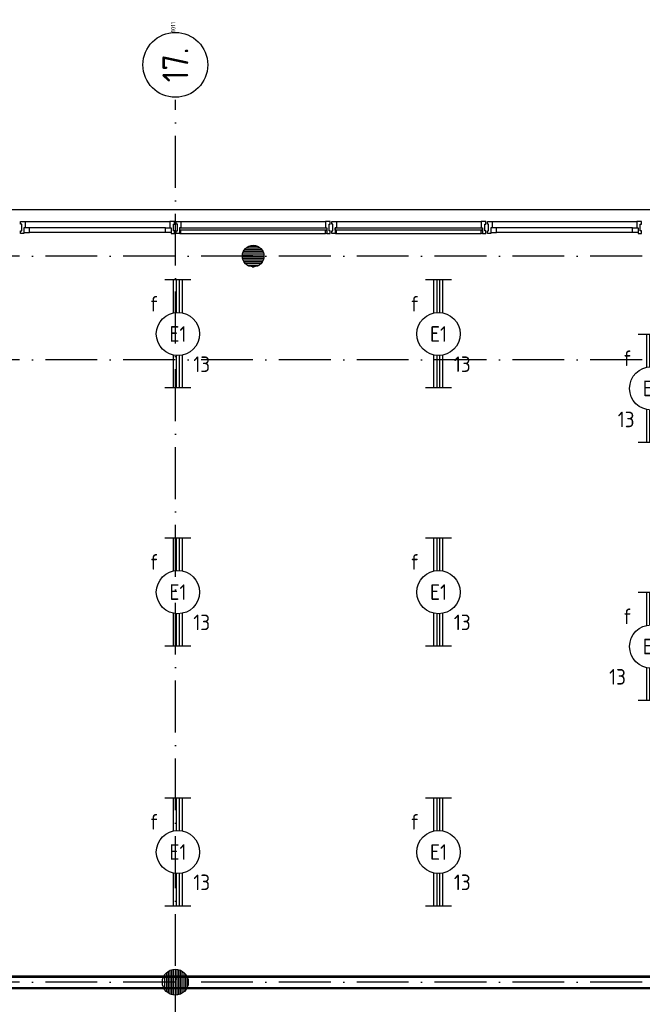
# Model space of a CAD drawing. Header units: millimetres. Extents: x 84333 to 240712, y -2244 to 84291.
# Tile 9 of 87: x 103918 to 111118, y 66521 to 77910. Entities that reach past the tile are written whole.
import ezdxf
from ezdxf.enums import TextEntityAlignment as Align

# ---------------------------------------------------------------- set-up
doc = ezdxf.new("R2010")
doc.units = ezdxf.units.MM
doc.header["$LTSCALE"] = 100
doc.linetypes.add('DASHDOT', pattern=[9, 6, -1.5, 0, -1.5])
doc.layers.get('0').update_dxf_attribs({"linetype": 'CONTINUOUS'})
for name, color, linetype in [('AFDELING', 4, 'CONTINUOUS'), ('AL$7----_STRAMIEN', 1, 'DASHDOT'), ('AL21----_BUITENWAND', 4, 'CONTINUOUS'), ('AL22----_BINNENWAND', 7, 'CONTINUOUS'), ('AL28----_KONSTRUKTIE', 3, 'CONTINUOUS'), ('AL31----_BUITENKOZ', 7, 'CONTINUOUS'), ('ALN-----_BLOCKNAAM', 2, 'CONTINUOUS'), ('ALXAA---_GEWBETON', 12, 'CONTINUOUS'), ('ALXOU---_GLAS', 7, 'CONTINUOUS'), ('EB63101-_ATTRIB', 2, 'CONTINUOUS'), ('EL63101-_LICHT-ARM', 3, 'CONTINUOUS'), ('EL6441--_DATACOM', 3, 'CONTINUOUS')]:
    doc.layers.add(name, color=color, linetype=linetype)
doc.styles.add('1_8', font='ISO', dxfattribs={"height": 1.8})
doc.styles.add('NORATT', font='isocp.shx')
doc.styles.get("Standard").update_dxf_attribs({"font": 'iso.shx'})
doc.styles.add('TECHNIC', font='technic_.ttf')

# ---------------------------------------------------------------- blocks, each defined once
blk = doc.blocks.new('EJ3T20')
at = {"color": 0}
for p, q in [((-6.25, -1.5), (-6.25, 1.5)), ((6.25, -1.5), (6.25, 1.5)), ((-6.25, 0.52), (-2.44, 0.52)), ((-6.25, 0.17), (-2.49, 0.17)), ((2.44, 0.52), (6.25, 0.52)), ((2.49, 0.17), (6.25, 0.17)), ((-6.25, -0.17), (-2.49, -0.17)), ((-6.25, -0.52), (-2.44, -0.52)), ((2.44, -0.52), (6.25, -0.52)), ((2.49, -0.17), (6.25, -0.17))]:
    blk.add_line(p, q, dxfattribs=at)
blk.add_circle((0, 0), 2.5, dxfattribs=at)
at = {"color": 0, "style": '1_8'}
for tag, flags, p in [('SCHAK', 8, (3.5, 2.75)), ('A_CODE', 8, (0, 0)), ('GROEP', 8, (-3.5, -2.75)), ('KAST', 9, (3.5, -2.75))]:
    blk.add_attdef(tag, text='', height=1.8, dxfattribs=dict(at, flags=flags)).set_placement(p, align=Align.MIDDLE)
blk = doc.blocks.new('1011')
at = {"layer": 'AL$7----_STRAMIEN', "color": 7, "linetype": 'Continuous'}
blk.add_circle((-750, 0), 750, dxfattribs=at)
at = {"layer": 'AL$7----_STRAMIEN', "color": 3, "linetype": 'Continuous'}
blk.add_attdef('STR-NAAM', text='', height=600, rotation=360, dxfattribs=at).set_placement((-750, 0), align=Align.MIDDLE)
at = {"layer": 'ALN-----_BLOCKNAAM', "linetype": 'Continuous'}
blk.add_text('1011', height=100, dxfattribs=at).set_placement((0, 0))
blk = doc.blocks.new('A$C13e6995e')
at = {"layer": 'AL$7----_STRAMIEN', "color": 1}
for p, q in [((21385, 50307), (21385, 79228)), ((46585, 77420), (9657, 77420)), ((46585, 76220), (9657, 76220)), ((46585, 69020), (9657, 69020))]:
    blk.add_line(p, q, dxfattribs=at)
at = {"layer": 'AL21----_BUITENWAND', "color": 8}
blk.add_line((13645, 77960), (47125, 77960), dxfattribs=at)
at = {"layer": 'AL22----_BINNENWAND', "color": 8}
for p, q in [((15278, 69095), (28510, 69095)), ((28510, 68945), (15278, 68945))]:
    blk.add_line(p, q, dxfattribs=at)
at = {"layer": 'AL22----_BINNENWAND', "color": 8, "linetype": 'Continuous'}
for p, q in [((15278, 69080), (28510, 69080)), ((15278, 68960), (28510, 68960))]:
    blk.add_line(p, q, dxfattribs=at)
at = {"layer": 'AL28----_KONSTRUKTIE', "color": 8}
for centre, radius in [((22285, 77420), 125), ((21385, 69020), 150)]:
    blk.add_circle(centre, radius, dxfattribs=at)
at = {"layer": 'AL31----_BUITENKOZ', "color": 8, "linetype": 'Continuous'}
for p, q in [((19594, 77813), (19594, 77819)), ((19594, 77819), (19613, 77819)), ((19594, 77800), (19594, 77813)), ((19594, 77790), (19594, 77800)), ((19594, 77800), (19594, 77800)), ((19613, 77819), (19650, 77819)), ((19650, 77819), (19650, 77812)), ((19650, 77812), (19650, 77808)), ((19650, 77808), (19650, 77800)), ((19650, 77800), (19650, 77747)), ((21357, 77819), (21320, 77819)), ((21320, 77819), (21320, 77812)), ((21320, 77812), (21320, 77808)), ((21320, 77808), (21320, 77800)), ((21320, 77800), (21320, 77747)), ((21376, 77819), (21357, 77819)), ((21376, 77813), (21376, 77819)), ((21376, 77799), (21376, 77813)), ((21376, 77790), (21376, 77799)), ((21376, 77799), (21376, 77799)), ((21394, 77813), (21394, 77819)), ((21394, 77819), (21413, 77819)), ((21394, 77800), (21394, 77813)), ((21394, 77790), (21394, 77800)), ((21394, 77800), (21394, 77800)), ((21413, 77819), (21450, 77819)), ((21450, 77819), (21450, 77812)), ((21450, 77812), (21450, 77808)), ((21450, 77808), (21450, 77800)), ((21450, 77800), (21450, 77747)), ((23157, 77819), (23120, 77819)), ((23120, 77819), (23120, 77812)), ((23120, 77812), (23120, 77808)), ((23120, 77808), (23120, 77800)), ((23120, 77800), (23120, 77747)), ((23176, 77819), (23157, 77819)), ((23176, 77813), (23176, 77819)), ((23176, 77799), (23176, 77813)), ((23176, 77790), (23176, 77799)), ((23176, 77799), (23176, 77799)), ((23194, 77813), (23194, 77819)), ((23194, 77819), (23213, 77819)), ((23194, 77800), (23194, 77813)), ((23194, 77790), (23194, 77800)), ((23194, 77800), (23194, 77800)), ((23213, 77819), (23250, 77819)), ((23250, 77819), (23250, 77812)), ((23250, 77812), (23250, 77808)), ((23250, 77808), (23250, 77800)), ((23250, 77800), (23250, 77747)), ((24957, 77819), (24920, 77819)), ((24920, 77819), (24920, 77812)), ((24920, 77812), (24920, 77808)), ((24920, 77808), (24920, 77800)), ((24920, 77800), (24920, 77747)), ((24976, 77819), (24957, 77819)), ((24976, 77813), (24976, 77819)), ((24976, 77799), (24976, 77813)), ((24976, 77790), (24976, 77799)), ((24976, 77799), (24976, 77799)), ((24994, 77813), (24994, 77819)), ((24994, 77819), (25013, 77819)), ((24994, 77800), (24994, 77813)), ((24994, 77790), (24994, 77800)), ((24994, 77800), (24994, 77800)), ((25013, 77819), (25050, 77819)), ((25050, 77819), (25050, 77812)), ((25050, 77812), (25050, 77808)), ((25050, 77808), (25050, 77800)), ((25050, 77800), (25050, 77747)), ((26757, 77819), (26720, 77819)), ((26720, 77819), (26720, 77812)), ((26720, 77812), (26720, 77808)), ((26720, 77808), (26720, 77800)), ((26720, 77800), (26720, 77747)), ((26776, 77819), (26757, 77819)), ((26776, 77813), (26776, 77819)), ((26776, 77799), (26776, 77813)), ((26776, 77790), (26776, 77799)), ((26776, 77799), (26776, 77799)), ((19608, 77790), (19594, 77790)), ((19594, 77700), (19594, 77710)), ((19594, 77710), (19608, 77710)), ((19594, 77686), (19594, 77700)), ((19594, 77700), (19594, 77700)), ((19594, 77680), (19594, 77686)), ((19633, 77680), (19594, 77680)), ((19608, 77710), (19608, 77790)), ((19650, 77747), (19633, 77747)), ((19633, 77747), (19633, 77680)), ((19633, 77747), (19633, 77693)), ((19700, 77747), (19633, 77747)), ((19633, 77693), (19700, 77693)), ((19700, 77693), (19700, 77747)), ((21270, 77693), (21270, 77747)), ((21270, 77747), (21337, 77747)), ((21337, 77693), (21270, 77693)), ((21320, 77747), (21337, 77747)), ((21337, 77747), (21337, 77680)), ((21337, 77747), (21337, 77693)), ((21337, 77680), (21376, 77680)), ((21362, 77710), (21362, 77790)), ((21362, 77790), (21376, 77790)), ((21376, 77710), (21362, 77710)), ((21376, 77700), (21376, 77710)), ((21376, 77686), (21376, 77700)), ((21376, 77700), (21376, 77700)), ((21376, 77680), (21376, 77686)), ((21408, 77790), (21394, 77790)), ((21394, 77700), (21394, 77710)), ((21394, 77710), (21408, 77710)), ((21394, 77686), (21394, 77700)), ((21394, 77700), (21394, 77700)), ((21394, 77680), (21394, 77686)), ((21433, 77680), (21394, 77680)), ((21408, 77710), (21408, 77790)), ((21450, 77747), (21433, 77747)), ((21433, 77747), (21433, 77680)), ((21433, 77717), (21433, 77685)), ((21450, 77717), (21433, 77717)), ((21433, 77685), (21438, 77685)), ((21438, 77685), (21438, 77680)), ((21438, 77680), (21450, 77680)), ((21450, 77680), (21450, 77717)), ((23120, 77747), (23137, 77747)), ((23120, 77680), (23120, 77717)), ((23120, 77717), (23137, 77717)), ((23132, 77680), (23120, 77680)), ((23137, 77685), (23132, 77685)), ((23132, 77685), (23132, 77680)), ((23137, 77747), (23137, 77680)), ((23137, 77717), (23137, 77685)), ((23137, 77680), (23176, 77680)), ((23162, 77710), (23162, 77790)), ((23162, 77790), (23176, 77790)), ((23176, 77710), (23162, 77710)), ((23176, 77700), (23176, 77710)), ((23176, 77686), (23176, 77700)), ((23176, 77700), (23176, 77700)), ((23176, 77680), (23176, 77686)), ((23208, 77790), (23194, 77790)), ((23194, 77700), (23194, 77710)), ((23194, 77710), (23208, 77710)), ((23194, 77686), (23194, 77700)), ((23194, 77700), (23194, 77700)), ((23194, 77680), (23194, 77686)), ((23233, 77680), (23194, 77680)), ((23208, 77710), (23208, 77790)), ((23250, 77747), (23233, 77747)), ((23233, 77747), (23233, 77680)), ((23233, 77717), (23233, 77685)), ((23250, 77717), (23233, 77717)), ((23233, 77685), (23238, 77685)), ((23238, 77685), (23238, 77680)), ((23238, 77680), (23250, 77680)), ((23250, 77680), (23250, 77717)), ((24920, 77747), (24937, 77747)), ((24920, 77680), (24920, 77717)), ((24920, 77717), (24937, 77717)), ((24932, 77680), (24920, 77680)), ((24937, 77685), (24932, 77685)), ((24932, 77685), (24932, 77680)), ((24937, 77747), (24937, 77680)), ((24937, 77717), (24937, 77685)), ((24937, 77680), (24976, 77680)), ((24962, 77710), (24962, 77790)), ((24962, 77790), (24976, 77790)), ((24976, 77710), (24962, 77710)), ((24976, 77700), (24976, 77710)), ((24976, 77686), (24976, 77700)), ((24976, 77700), (24976, 77700)), ((24976, 77680), (24976, 77686)), ((25008, 77790), (24994, 77790)), ((24994, 77700), (24994, 77710)), ((24994, 77710), (25008, 77710)), ((24994, 77686), (24994, 77700)), ((24994, 77700), (24994, 77700)), ((24994, 77680), (24994, 77686)), ((25033, 77680), (24994, 77680)), ((25008, 77710), (25008, 77790)), ((25050, 77747), (25033, 77747)), ((25033, 77747), (25033, 77680)), ((25033, 77747), (25033, 77693)), ((25100, 77747), (25033, 77747)), ((25033, 77693), (25100, 77693)), ((25100, 77693), (25100, 77747)), ((26670, 77693), (26670, 77747)), ((26670, 77747), (26737, 77747)), ((26737, 77693), (26670, 77693)), ((26720, 77747), (26737, 77747)), ((26737, 77747), (26737, 77680)), ((26737, 77747), (26737, 77693)), ((26737, 77680), (26776, 77680)), ((26762, 77710), (26762, 77790)), ((26762, 77790), (26776, 77790)), ((26776, 77710), (26762, 77710)), ((26776, 77700), (26776, 77710)), ((26776, 77686), (26776, 77700)), ((26776, 77700), (26776, 77700)), ((26776, 77680), (26776, 77686))]:
    blk.add_line(p, q, dxfattribs=at)
at = {"layer": 'AL31----_BUITENKOZ', "color": 8}
for p, q in [((19650, 77819), (21320, 77819)), ((21450, 77819), (23120, 77819)), ((23250, 77819), (24920, 77819)), ((25050, 77819), (26720, 77819)), ((21270, 77747), (19700, 77747)), ((21270, 77693), (19700, 77693)), ((21450, 77680), (23120, 77680)), ((23250, 77680), (24920, 77680)), ((26670, 77747), (25100, 77747)), ((26670, 77693), (25100, 77693))]:
    blk.add_line(p, q, dxfattribs=at)
at = {"layer": 'ALXAA---_GEWBETON', "color": 8}
for p, q in [((22165, 77456), (22405, 77456)), ((22173, 77476), (22397, 77476)), ((22185, 77496), (22384, 77496)), ((22205, 77516), (22365, 77516)), ((22238, 77536), (22332, 77536)), ((22160, 77416), (22410, 77416)), ((22161, 77436), (22409, 77436)), ((22162, 77396), (22408, 77396)), ((22168, 77376), (22402, 77376)), ((22178, 77356), (22392, 77356)), ((22193, 77336), (22377, 77336)), ((22216, 77316), (22354, 77316)), ((22272, 77296), (22298, 77296)), ((21305, 68893), (21305, 69147)), ((21325, 68883), (21325, 69158)), ((21345, 68875), (21345, 69165)), ((21365, 68871), (21365, 69169)), ((21385, 68870), (21385, 69170)), ((21405, 68871), (21405, 69169)), ((21425, 68875), (21425, 69165)), ((21445, 68883), (21445, 69158)), ((21465, 68893), (21465, 69147)), ((21265, 68930), (21265, 69110)), ((21285, 68908), (21285, 69132)), ((21485, 68908), (21485, 69132)), ((21505, 68930), (21505, 69110)), ((21525, 68966), (21525, 69074))]:
    blk.add_line(p, q, dxfattribs=at)
at = {"layer": 'ALXOU---_GLAS', "color": 8}
for p, q in [((21435, 77719), (21435, 77745)), ((21435, 77745), (23135, 77745)), ((23135, 77719), (21435, 77719)), ((23135, 77745), (23135, 77719)), ((23235, 77719), (23235, 77745)), ((23235, 77745), (24935, 77745)), ((24935, 77719), (23235, 77719)), ((24935, 77745), (24935, 77719))]:
    blk.add_line(p, q, dxfattribs=at)
at = {"layer": 'AL$7----_STRAMIEN', "xscale": 0.5, "yscale": 0.5, "zscale": 0.5, "rotation": 90.00000000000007}
blk.add_blockref('1011', (21385, 80007), dxfattribs=at).add_auto_attribs({'STR-NAAM': '17.'})
at = {"layer": 'AFDELING', "color": 8, "style": 'TECHNIC'}
for p in [(92219, 54468), (58038, 41625), (88108, 41444)]:
    blk.add_attdef('VIDE', text='', height=500, dxfattribs=at).set_placement(p, align=Align.CENTER)
blk.add_attdef('VIDE', text='', height=500, rotation=90, dxfattribs=at).set_placement((75129, 25766), align=Align.CENTER)

msp = doc.modelspace()

# ---------------------------------------------------------------- block references
at = {"layer": 'EL63101-_LICHT-ARM'}
ref = msp.add_blockref('EJ3T20', (105748, 74275, 3900), dxfattribs=dict(at, xscale=100, yscale=100, zscale=100, rotation=90))
ref.add_attrib('A_CODE', 'E1', dxfattribs={"layer": 'EB63101-_ATTRIB', "color": 1, "height": 180, "style": 'NORATT', "flags": 8}).set_placement((105748, 74275, 3900), align=Align.MIDDLE)
ref.add_attrib('GROEP', '13', dxfattribs={"layer": 'EB63101-_ATTRIB', "color": 1, "height": 180, "style": 'NORATT', "flags": 8}).set_placement((106023, 73925, 3900), align=Align.MIDDLE)
ref.add_attrib('SCHAK', 'f', dxfattribs={"layer": 'EB63101-_ATTRIB', "color": 1, "height": 180, "style": 'NORATT', "flags": 8}).set_placement((105473, 74625, 3900), align=Align.MIDDLE)
ref = msp.add_blockref('EJ3T20', (108761, 74275, 3900), dxfattribs=dict(at, xscale=100, yscale=100, zscale=100, rotation=90))
ref.add_attrib('A_CODE', 'E1', dxfattribs={"layer": 'EB63101-_ATTRIB', "color": 1, "height": 180, "style": 'NORATT', "flags": 8}).set_placement((108761, 74275, 3900), align=Align.MIDDLE)
ref.add_attrib('GROEP', '13', dxfattribs={"layer": 'EB63101-_ATTRIB', "color": 1, "height": 180, "style": 'NORATT', "flags": 8}).set_placement((109036, 73925, 3900), align=Align.MIDDLE)
ref.add_attrib('SCHAK', 'f', dxfattribs={"layer": 'EB63101-_ATTRIB', "color": 1, "height": 180, "style": 'NORATT', "flags": 8}).set_placement((108486, 74625, 3900), align=Align.MIDDLE)
ref = msp.add_blockref('EJ3T20', (111221, 73645, 3900), dxfattribs=dict(at, xscale=100, yscale=100, zscale=100, rotation=90))
ref.add_attrib('A_CODE', 'E1', dxfattribs={"layer": 'EB63101-_ATTRIB', "color": 1, "height": 180, "style": 'NORATT', "flags": 8}).set_placement((111221, 73645, 3900), align=Align.MIDDLE)
ref.add_attrib('GROEP', '13', dxfattribs={"layer": 'EB63101-_ATTRIB', "color": 1, "height": 180, "style": 'NORATT', "flags": 8}).set_placement((110931, 73286, 3900), align=Align.MIDDLE)
ref.add_attrib('SCHAK', 'f', dxfattribs={"layer": 'EB63101-_ATTRIB', "color": 1, "height": 180, "style": 'NORATT', "flags": 8}).set_placement((110946, 73995, 3900), align=Align.MIDDLE)
ref = msp.add_blockref('EJ3T20', (105748, 71289, 3900), dxfattribs=dict(at, xscale=100, yscale=100, zscale=100, rotation=90))
ref.add_attrib('A_CODE', 'E1', dxfattribs={"layer": 'EB63101-_ATTRIB', "color": 1, "height": 180, "style": 'NORATT', "flags": 8}).set_placement((105748, 71289, 3900), align=Align.MIDDLE)
ref.add_attrib('GROEP', '13', dxfattribs={"layer": 'EB63101-_ATTRIB', "color": 1, "height": 180, "style": 'NORATT', "flags": 8}).set_placement((106023, 70939, 3900), align=Align.MIDDLE)
ref.add_attrib('SCHAK', 'f', dxfattribs={"layer": 'EB63101-_ATTRIB', "color": 1, "height": 180, "style": 'NORATT', "flags": 8}).set_placement((105473, 71639, 3900), align=Align.MIDDLE)
ref = msp.add_blockref('EJ3T20', (108761, 71289, 3900), dxfattribs=dict(at, xscale=100, yscale=100, zscale=100, rotation=90))
ref.add_attrib('A_CODE', 'E1', dxfattribs={"layer": 'EB63101-_ATTRIB', "color": 1, "height": 180, "style": 'NORATT', "flags": 8}).set_placement((108761, 71289, 3900), align=Align.MIDDLE)
ref.add_attrib('GROEP', '13', dxfattribs={"layer": 'EB63101-_ATTRIB', "color": 1, "height": 180, "style": 'NORATT', "flags": 8}).set_placement((109036, 70939, 3900), align=Align.MIDDLE)
ref.add_attrib('SCHAK', 'f', dxfattribs={"layer": 'EB63101-_ATTRIB', "color": 1, "height": 180, "style": 'NORATT', "flags": 8}).set_placement((108486, 71639, 3900), align=Align.MIDDLE)
ref = msp.add_blockref('EJ3T20', (111221, 70659, 3900), dxfattribs=dict(at, xscale=100, yscale=100, zscale=100, rotation=90))
ref.add_attrib('A_CODE', 'E1', dxfattribs={"layer": 'EB63101-_ATTRIB', "color": 1, "height": 180, "style": 'NORATT', "flags": 8}).set_placement((111221, 70659, 3900), align=Align.MIDDLE)
ref.add_attrib('GROEP', '13', dxfattribs={"layer": 'EB63101-_ATTRIB', "color": 1, "height": 180, "style": 'NORATT', "flags": 8}).set_placement((110831, 70309, 3900), align=Align.MIDDLE)
ref.add_attrib('SCHAK', 'f', dxfattribs={"layer": 'EB63101-_ATTRIB', "color": 1, "height": 180, "style": 'NORATT', "flags": 8}).set_placement((110946, 71009, 3900), align=Align.MIDDLE)
ref = msp.add_blockref('EJ3T20', (105748, 68282, 3900), dxfattribs=dict(at, xscale=100, yscale=100, zscale=100, rotation=90))
ref.add_attrib('A_CODE', 'E1', dxfattribs={"layer": 'EB63101-_ATTRIB', "color": 1, "height": 180, "style": 'NORATT', "flags": 8}).set_placement((105748, 68282, 3900), align=Align.MIDDLE)
ref.add_attrib('GROEP', '13', dxfattribs={"layer": 'EB63101-_ATTRIB', "color": 1, "height": 180, "style": 'NORATT', "flags": 8}).set_placement((106023, 67932, 3900), align=Align.MIDDLE)
ref.add_attrib('SCHAK', 'f', dxfattribs={"layer": 'EB63101-_ATTRIB', "color": 1, "height": 180, "style": 'NORATT', "flags": 8}).set_placement((105473, 68632, 3900), align=Align.MIDDLE)
ref = msp.add_blockref('EJ3T20', (108761, 68282, 3900), dxfattribs=dict(at, xscale=100, yscale=100, zscale=100, rotation=90))
ref.add_attrib('A_CODE', 'E1', dxfattribs={"layer": 'EB63101-_ATTRIB', "color": 1, "height": 180, "style": 'NORATT', "flags": 8}).set_placement((108761, 68282, 3900), align=Align.MIDDLE)
ref.add_attrib('GROEP', '13', dxfattribs={"layer": 'EB63101-_ATTRIB', "color": 1, "height": 180, "style": 'NORATT', "flags": 8}).set_placement((109036, 67932, 3900), align=Align.MIDDLE)
ref.add_attrib('SCHAK', 'f', dxfattribs={"layer": 'EB63101-_ATTRIB', "color": 1, "height": 180, "style": 'NORATT', "flags": 8}).set_placement((108486, 68632, 3900), align=Align.MIDDLE)
at = {"layer": 'EL6441--_DATACOM'}
msp.add_blockref('A$C13e6995e', (84333, -2244), dxfattribs=at)

doc.saveas('drawing.dxf')
